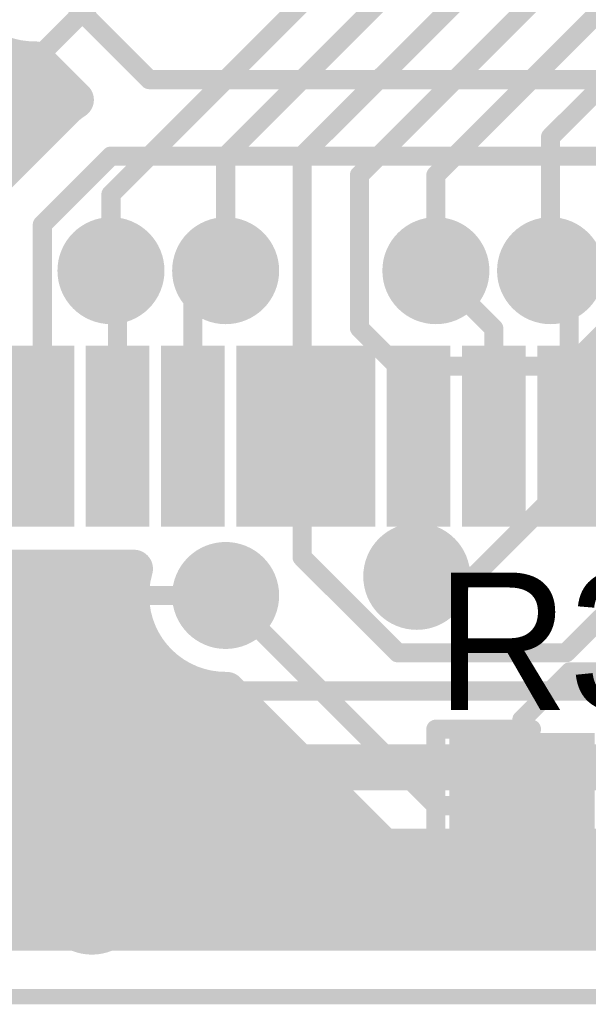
# Model space of a CAD drawing. Extents: x 11.97 to 13.92, y 4.15 to 5.65.
# Tile 7 of 52: x 12.74 to 12.89, y 4.15 to 4.41. Entities that reach past the tile are written whole.
import ezdxf

# ---------------------------------------------------------------- set-up
doc = ezdxf.new("R2010")
doc.units = 0
doc.layers.get('0').update_dxf_attribs({"linetype": 'CONTINUOUS'})
for name, color, linetype in [('BOTTOMLAYER', 5, 'CONTINUOUS'), ('BOTTOMSOLDER', 6, 'CONTINUOUS'), ('KEEPOUTLAYER', 6, 'CONTINUOUS'), ('MECHANICAL1', 6, 'CONTINUOUS'), ('TOPLAYER', 1, 'CONTINUOUS'), ('TOPOVERLAY', 2, 'CONTINUOUS'), ('TOPPASTE', 8, 'CONTINUOUS'), ('TOPSOLDER', 216, 'CONTINUOUS')]:
    doc.layers.add(name, color=color, linetype=linetype)

# ---------------------------------------------------------------- blocks, each defined once
blk = doc.blocks.new('0603R_26')
at = {"layer": 'TOPLAYER'}
for points in [[(-0.0125, 0.015), (-0.0425, 0.015), (-0.0125, -0.015), (-0.0425, -0.015)], [(0.0425, 0.015), (0.0125, 0.015), (0.0425, -0.015), (0.0125, -0.015)]]:
    blk.add_solid(points, dxfattribs=at)
at = {"layer": 'TOPOVERLAY', "const_width": 0.005}
for points in [[(-0.05, -0.02), (-0.05, 0.02)], [(-0.05, 0.02), (-0.025, 0.02)], [(0.025, 0.02), (0.05, 0.02)], [(0.05, -0.02), (0.05, 0.02)], [(-0.05, -0.02), (-0.025, -0.02)], [(0.025, -0.02), (0.05, -0.02)]]:
    blk.add_lwpolyline(points, dxfattribs=at)
at = {"layer": 'TOPOVERLAY', "const_width": 0.0025}
for points in [[(-0.05125, 0.02, 1), (-0.04875, 0.02, 1)], [(-0.05125, 0.02, 1), (-0.04875, 0.02, 1)], [(-0.02625, 0.02, 1), (-0.02375, 0.02, 1)], [(0.02375, 0.02, 1), (0.02625, 0.02, 1)], [(0.04875, 0.02, 1), (0.05125, 0.02, 1)], [(0.04875, 0.02, 1), (0.05125, 0.02, 1)], [(-0.05125, -0.02, 1), (-0.04875, -0.02, 1)], [(-0.05125, -0.02, 1), (-0.04875, -0.02, 1)], [(-0.02625, -0.02, 1), (-0.02375, -0.02, 1)], [(0.02375, -0.02, 1), (0.02625, -0.02, 1)], [(0.04875, -0.02, 1), (0.05125, -0.02, 1)], [(0.04875, -0.02, 1), (0.05125, -0.02, 1)]]:
    blk.add_lwpolyline(points, format="xyb", close=True, dxfattribs=at)
at = {"layer": 'TOPPASTE'}
for points in [[(-0.0125, 0.015), (-0.0425, 0.015), (-0.0125, -0.015), (-0.0425, -0.015)], [(0.0425, 0.015), (0.0125, 0.015), (0.0425, -0.015), (0.0125, -0.015)]]:
    blk.add_solid(points, dxfattribs=at)
at = {"layer": 'TOPSOLDER'}
for points in [[(-0.0085, 0.019), (-0.0465, 0.019), (-0.0085, -0.019), (-0.0465, -0.019)], [(0.0465, 0.019), (0.0085, 0.019), (0.0465, -0.019), (0.0085, -0.019)]]:
    blk.add_solid(points, dxfattribs=at)
blk = doc.blocks.new('LQFP64_50')
at = {"layer": 'TOPLAYER'}
for points in [[(-0.208661, 0.123622), (-0.208661, 0.132283), (-0.248031, 0.123622), (-0.248031, 0.132283)], [(-0.208661, 0.103936), (-0.208661, 0.112597), (-0.248031, 0.103936), (-0.248031, 0.112597)], [(-0.208661, 0.084251), (-0.208661, 0.092912), (-0.248031, 0.084251), (-0.248031, 0.092912)], [(-0.208661, 0.064566), (-0.208661, 0.073227), (-0.248031, 0.064566), (-0.248031, 0.073227)], [(-0.208661, 0.044881), (-0.208661, 0.053542), (-0.248031, 0.044881), (-0.248031, 0.053542)], [(-0.208661, 0.025196), (-0.208661, 0.033857), (-0.248031, 0.025196), (-0.248031, 0.033857)], [(-0.208661, 0.005511), (-0.208661, 0.014172), (-0.248031, 0.005511), (-0.248031, 0.014172)], [(-0.208661, -0.014173), (-0.208661, -0.005512), (-0.248031, -0.014173), (-0.248031, -0.005512)]]:
    blk.add_solid(points, dxfattribs=at)
at = {"layer": 'TOPPASTE'}
for points in [[(-0.208661, 0.123622), (-0.208661, 0.132283), (-0.248031, 0.123622), (-0.248031, 0.132283)], [(-0.208661, 0.103936), (-0.208661, 0.112597), (-0.248031, 0.103936), (-0.248031, 0.112597)], [(-0.208661, 0.084251), (-0.208661, 0.092912), (-0.248031, 0.084251), (-0.248031, 0.092912)], [(-0.208661, 0.064566), (-0.208661, 0.073227), (-0.248031, 0.064566), (-0.248031, 0.073227)], [(-0.208661, 0.044881), (-0.208661, 0.053542), (-0.248031, 0.044881), (-0.248031, 0.053542)], [(-0.208661, 0.025196), (-0.208661, 0.033857), (-0.248031, 0.025196), (-0.248031, 0.033857)], [(-0.208661, 0.005511), (-0.208661, 0.014172), (-0.248031, 0.005511), (-0.248031, 0.014172)], [(-0.208661, -0.014173), (-0.208661, -0.005512), (-0.248031, -0.014173), (-0.248031, -0.005512)]]:
    blk.add_solid(points, dxfattribs=at)
at = {"layer": 'TOPSOLDER'}
for points in [[(-0.204661, 0.119622), (-0.204661, 0.136283), (-0.252031, 0.119622), (-0.252031, 0.136283)], [(-0.204661, 0.099936), (-0.204661, 0.116597), (-0.252031, 0.099936), (-0.252031, 0.116597)], [(-0.204661, 0.080251), (-0.204661, 0.096912), (-0.252031, 0.080251), (-0.252031, 0.096912)], [(-0.204661, 0.060566), (-0.204661, 0.077227), (-0.252031, 0.060566), (-0.252031, 0.077227)], [(-0.204661, 0.040881), (-0.204661, 0.057542), (-0.252031, 0.040881), (-0.252031, 0.057542)], [(-0.204661, 0.021196), (-0.204661, 0.037857), (-0.252031, 0.021196), (-0.252031, 0.037857)], [(-0.204661, 0.001511), (-0.204661, 0.018172), (-0.252031, 0.001511), (-0.252031, 0.018172)], [(-0.204661, -0.018173), (-0.204661, -0.001512), (-0.252031, -0.018173), (-0.252031, -0.001512)]]:
    blk.add_solid(points, dxfattribs=at)

msp = doc.modelspace()

# ---------------------------------------------------------------- linework, layer by layer
at = {"layer": 'BOTTOMLAYER'}
for points, const_width in [([(12.765, 4.36), (12.875, 4.47)], 0.005), ([(12.795, 4.37), (12.885, 4.46)], 0.005), ([(12.815, 4.37), (12.895, 4.45)], 0.005), ([(12.83, 4.365), (12.905, 4.44)], 0.005), ([(12.85, 4.365), (12.915, 4.43)], 0.005), ([(12.715, 4.365), (12.77, 4.42)], 0.005), ([(12.88, 4.375), (12.925, 4.42)], 0.005), ([(12.88, 4.34), (12.88, 4.375)], 0.005), ([(12.795, 4.34), (12.795, 4.37)], 0.005), ([(12.815, 4.265), (12.815, 4.37)], 0.005), ([(12.83, 4.325), (12.83, 4.365)], 0.005), ([(12.85, 4.34), (12.85, 4.365)], 0.005), ([(12.765, 4.34), (12.765, 4.36)], 0.005), ([(12.86, 4.26), (12.945, 4.345)], 0.005), ([(12.885, 4.315), (12.91, 4.34)], 0.005), ([(12.83, 4.325), (12.84, 4.315)], 0.005), ([(12.84, 4.315), (12.885, 4.315)], 0.005), ([(12.815, 4.265), (12.84, 4.24)], 0.005), ([(12.845, 4.26), (12.86, 4.26)], 0.005), ([(12.884054, 4.24), (12.904527, 4.260473)], 0.005), ([(12.6, 4.255), (12.795, 4.255)], 0.005), ([(12.84, 4.24), (12.884054, 4.24)], 0.005), ([(12.595, 4.23), (12.905, 4.23)], 0.005), ([(12.565, 4.21), (12.915, 4.21)], 0.012), ([(12.565, 4.189), (12.915, 4.189)], 0.01), ([(12.744, 4.167), (12.744, 4.189)], 0.01), ([(12.752, 4.167), (12.752, 4.189)], 0.01), ([(12.76, 4.167), (12.76, 4.189)], 0.01), ([(12.768, 4.167), (12.768, 4.189)], 0.01), ([(12.776, 4.167), (12.776, 4.189)], 0.01), ([(12.784, 4.167), (12.784, 4.189)], 0.01), ([(12.792, 4.167), (12.792, 4.189)], 0.01), ([(12.8, 4.167), (12.8, 4.189)], 0.01), ([(12.808, 4.167), (12.808, 4.189)], 0.01), ([(12.816, 4.167), (12.816, 4.189)], 0.01), ([(12.824, 4.167), (12.824, 4.189)], 0.01), ([(12.832, 4.167), (12.832, 4.189)], 0.01), ([(12.84, 4.167), (12.84, 4.189)], 0.01), ([(12.848, 4.167), (12.848, 4.189)], 0.01), ([(12.856, 4.167), (12.856, 4.189)], 0.01), ([(12.864, 4.167), (12.864, 4.189)], 0.01), ([(12.872, 4.167), (12.872, 4.189)], 0.01), ([(12.88, 4.167), (12.88, 4.189)], 0.01), ([(12.888, 4.167), (12.888, 4.189)], 0.01), ([(12.317059, 4.184), (13.507941, 4.184)], 0.01), ([(12.313066, 4.176), (13.511934, 4.176)], 0.01), ([(12.305594, 4.167), (13.519406, 4.167)], 0.01), ([(12.306639, 4.168), (13.518361, 4.168)], 0.01)]:
    msp.add_lwpolyline(points, dxfattribs=dict(at, const_width=const_width))
for points, const_width in [([(12.87875, 4.375, 1), (12.88125, 4.375, 1)], 0.0025), ([(12.87875, 4.375, 1), (12.88125, 4.375, 1)], 0.0025), ([(12.79375, 4.37, 1), (12.79625, 4.37, 1)], 0.0025), ([(12.79375, 4.37, 1), (12.79625, 4.37, 1)], 0.0025), ([(12.81375, 4.37, 1), (12.81625, 4.37, 1)], 0.0025), ([(12.81375, 4.37, 1), (12.81625, 4.37, 1)], 0.0025), ([(12.82875, 4.365, 1), (12.83125, 4.365, 1)], 0.0025), ([(12.82875, 4.365, 1), (12.83125, 4.365, 1)], 0.0025), ([(12.84875, 4.365, 1), (12.85125, 4.365, 1)], 0.0025), ([(12.84875, 4.365, 1), (12.85125, 4.365, 1)], 0.0025), ([(12.76375, 4.36, 1), (12.76625, 4.36, 1)], 0.0025), ([(12.76375, 4.36, 1), (12.76625, 4.36, 1)], 0.0025), ([(12.76375, 4.34, 1), (12.76625, 4.34, 1)], 0.0025), ([(12.79375, 4.34, 1), (12.79625, 4.34, 1)], 0.0025), ([(12.84875, 4.34, 1), (12.85125, 4.34, 1)], 0.0025), ([(12.87875, 4.34, 1), (12.88125, 4.34, 1)], 0.0025), ([(12.82875, 4.325, 1), (12.83125, 4.325, 1)], 0.0025), ([(12.82875, 4.325, 1), (12.83125, 4.325, 1)], 0.0025), ([(12.83875, 4.315, 1), (12.84125, 4.315, 1)], 0.0025), ([(12.83875, 4.315, 1), (12.84125, 4.315, 1)], 0.0025), ([(12.88375, 4.315, 1), (12.88625, 4.315, 1)], 0.0025), ([(12.88375, 4.315, 1), (12.88625, 4.315, 1)], 0.0025), ([(12.81375, 4.265, 1), (12.81625, 4.265, 1)], 0.0025), ([(12.81375, 4.265, 1), (12.81625, 4.265, 1)], 0.0025), ([(12.84375, 4.26, 1), (12.84625, 4.26, 1)], 0.0025), ([(12.85875, 4.26, 1), (12.86125, 4.26, 1)], 0.0025), ([(12.85875, 4.26, 1), (12.86125, 4.26, 1)], 0.0025), ([(12.79375, 4.255, 1), (12.79625, 4.255, 1)], 0.0025), ([(12.83875, 4.24, 1), (12.84125, 4.24, 1)], 0.0025), ([(12.83875, 4.24, 1), (12.84125, 4.24, 1)], 0.0025), ([(12.882804, 4.24, 1), (12.885304, 4.24, 1)], 0.0025), ([(12.882804, 4.24, 1), (12.885304, 4.24, 1)], 0.0025), ([(12.7415, 4.189, 1), (12.7465, 4.189, 1)], 0.005), ([(12.7495, 4.189, 1), (12.7545, 4.189, 1)], 0.005), ([(12.7575, 4.189, 1), (12.7625, 4.189, 1)], 0.005), ([(12.7655, 4.189, 1), (12.7705, 4.189, 1)], 0.005), ([(12.7735, 4.189, 1), (12.7785, 4.189, 1)], 0.005), ([(12.7815, 4.189, 1), (12.7865, 4.189, 1)], 0.005), ([(12.7895, 4.189, 1), (12.7945, 4.189, 1)], 0.005), ([(12.7975, 4.189, 1), (12.8025, 4.189, 1)], 0.005), ([(12.8055, 4.189, 1), (12.8105, 4.189, 1)], 0.005), ([(12.8135, 4.189, 1), (12.8185, 4.189, 1)], 0.005), ([(12.8215, 4.189, 1), (12.8265, 4.189, 1)], 0.005), ([(12.8295, 4.189, 1), (12.8345, 4.189, 1)], 0.005), ([(12.8375, 4.189, 1), (12.8425, 4.189, 1)], 0.005), ([(12.8455, 4.189, 1), (12.8505, 4.189, 1)], 0.005), ([(12.8535, 4.189, 1), (12.8585, 4.189, 1)], 0.005), ([(12.8615, 4.189, 1), (12.8665, 4.189, 1)], 0.005), ([(12.8695, 4.189, 1), (12.8745, 4.189, 1)], 0.005), ([(12.8775, 4.189, 1), (12.8825, 4.189, 1)], 0.005), ([(12.8855, 4.189, 1), (12.8905, 4.189, 1)], 0.005), ([(12.7415, 4.167, 1), (12.7465, 4.167, 1)], 0.005), ([(12.7495, 4.167, 1), (12.7545, 4.167, 1)], 0.005), ([(12.7575, 4.167, 1), (12.7625, 4.167, 1)], 0.005), ([(12.7655, 4.167, 1), (12.7705, 4.167, 1)], 0.005), ([(12.7735, 4.167, 1), (12.7785, 4.167, 1)], 0.005), ([(12.7815, 4.167, 1), (12.7865, 4.167, 1)], 0.005), ([(12.7895, 4.167, 1), (12.7945, 4.167, 1)], 0.005), ([(12.7975, 4.167, 1), (12.8025, 4.167, 1)], 0.005), ([(12.8055, 4.167, 1), (12.8105, 4.167, 1)], 0.005), ([(12.8135, 4.167, 1), (12.8185, 4.167, 1)], 0.005), ([(12.8215, 4.167, 1), (12.8265, 4.167, 1)], 0.005), ([(12.8295, 4.167, 1), (12.8345, 4.167, 1)], 0.005), ([(12.8375, 4.167, 1), (12.8425, 4.167, 1)], 0.005), ([(12.8455, 4.167, 1), (12.8505, 4.167, 1)], 0.005), ([(12.8535, 4.167, 1), (12.8585, 4.167, 1)], 0.005), ([(12.8615, 4.167, 1), (12.8665, 4.167, 1)], 0.005), ([(12.8695, 4.167, 1), (12.8745, 4.167, 1)], 0.005), ([(12.8775, 4.167, 1), (12.8825, 4.167, 1)], 0.005), ([(12.8855, 4.167, 1), (12.8905, 4.167, 1)], 0.005)]:
    msp.add_lwpolyline(points, format="xyb", close=True, dxfattribs=dict(at, const_width=const_width))
at = {"layer": 'BOTTOMSOLDER', "const_width": 0.014}
for points in [[(12.758, 4.34, 1), (12.772, 4.34, 1)], [(12.788, 4.34, 1), (12.802, 4.34, 1)], [(12.843, 4.34, 1), (12.857, 4.34, 1)], [(12.873, 4.34, 1), (12.887, 4.34, 1)], [(12.838, 4.26, 1), (12.852, 4.26, 1)], [(12.788, 4.255, 1), (12.802, 4.255, 1)], [(12.753, 4.175, 1), (12.767, 4.175, 1)]]:
    msp.add_lwpolyline(points, format="xyb", close=True, dxfattribs=at)
at = {"layer": 'KEEPOUTLAYER', "const_width": 0.004}
msp.add_lwpolyline([(12.125, 4.15), (13.7, 4.15)], dxfattribs=at)
at = {"layer": 'MECHANICAL1', "const_width": 0.004}
msp.add_lwpolyline([(12.125, 4.15), (13.7, 4.15)], dxfattribs=at)
at = {"layer": 'TOPLAYER', "const_width": 0.01}
for points in [[(12.74525, 4.395001, -1.309992), (12.7575, 4.441651)], [(12.752626, 4.382374, -0.053502), (12.755533, 4.384718)], [(12.752626, 4.382374, -0.053502), (12.755533, 4.384718)], [(12.79525, 4.230001, -0.502724), (12.770991, 4.261969)], [(12.8425, 4.184189, -0.085832), (12.837626, 4.187626)], [(12.8425, 4.184189, -0.085832), (12.837626, 4.187626)]]:
    msp.add_lwpolyline(points, format="xyb", dxfattribs=at)
at = {"layer": 'TOPLAYER'}
for points, const_width in [([(12.745, 4.42), (12.775, 4.39)], 0.005), ([(12.744, 4.373749), (12.744, 4.39502)], 0.01), ([(12.74525, 4.395001), (12.755533, 4.384718)], 0.01), ([(12.699798, 4.392), (12.748251, 4.392)], 0.01), ([(12.752, 4.381749), (12.752, 4.388251)], 0.01), ([(12.775, 4.39), (12.91, 4.39)], 0.005), ([(12.68371, 4.384), (12.7545, 4.384)], 0.01), ([(12.734673, 4.364421), (12.752626, 4.382374)], 0.01), ([(12.681339, 4.376), (12.746251, 4.376)], 0.01), ([(12.681339, 4.368), (12.738251, 4.368)], 0.01), ([(12.747047, 4.352047), (12.765, 4.37)], 0.005), ([(12.765, 4.37), (12.905, 4.37)], 0.005), ([(12.747047, 4.296654), (12.747047, 4.352047)], 0.005), ([(12.786418, 4.331418), (12.795, 4.34)], 0.005), ([(12.85, 4.34), (12.865158, 4.324842)], 0.005), ([(12.88, 4.34), (12.884842, 4.335158)], 0.005), ([(12.766733, 4.296654), (12.766733, 4.338267)], 0.005), ([(12.884842, 4.296654), (12.884842, 4.335158)], 0.005), ([(12.786418, 4.296654), (12.786418, 4.331418)], 0.005), ([(12.865158, 4.296654), (12.865158, 4.324842)], 0.005), ([(12.845473, 4.260473), (12.845473, 4.296654)], 0.005), ([(12.727716, 4.261969), (12.746693, 4.261969)], 0.01), ([(12.727716, 4.261969), (12.746693, 4.261969)], 0.01), ([(12.744, 4.167), (12.744, 4.261969)], 0.01), ([(12.747402, 4.261969), (12.766378, 4.261969)], 0.01), ([(12.747402, 4.261969), (12.766378, 4.261969)], 0.01), ([(12.752, 4.167), (12.752, 4.261969)], 0.01), ([(12.76, 4.167), (12.76, 4.261969)], 0.01), ([(12.767088, 4.261969), (12.770991, 4.261969)], 0.01), ([(12.767088, 4.261969), (12.770991, 4.261969)], 0.01), ([(12.768, 4.167), (12.768, 4.261969)], 0.01), ([(12.845, 4.26), (12.845473, 4.260473)], 0.005), ([(12.5825, 4.256), (12.77002, 4.256)], 0.01), ([(12.795, 4.255), (12.85, 4.2)], 0.005), ([(12.5825, 4.248), (12.771, 4.248)], 0.01), ([(12.575, 4.24), (12.775, 4.24)], 0.01), ([(12.776, 4.167), (12.776, 4.238752)], 0.01), ([(12.575625, 4.232), (12.785202, 4.232)], 0.01), ([(12.784, 4.167), (12.784, 4.23255)], 0.01), ([(12.8725, 4.2225), (12.885, 4.235)], 0.005), ([(12.885, 4.235), (12.925, 4.235)], 0.005), ([(12.792, 4.167), (12.792, 4.230181)], 0.01), ([(12.79525, 4.230001), (12.837626, 4.187626)], 0.01), ([(12.577455, 4.224), (12.801251, 4.224)], 0.01), ([(12.8, 4.167), (12.8, 4.225251)], 0.01), ([(12.8725, 4.2), (12.8725, 4.2225)], 0.005), ([(12.57664, 4.216), (12.809251, 4.216)], 0.01), ([(12.808, 4.167), (12.808, 4.217251)], 0.01), ([(12.816, 4.167), (12.816, 4.209251)], 0.01), ([(12.572865, 4.208), (12.817251, 4.208)], 0.01), ([(12.824, 4.167), (12.824, 4.201251)], 0.01), ([(12.563397, 4.2), (12.825251, 4.2)], 0.01), ([(12.85, 4.2), (12.8725, 4.2)], 0.005), ([(12.832, 4.167), (12.832, 4.193251)], 0.01), ([(12.545, 4.192), (12.833251, 4.192)], 0.01), ([(12.84, 4.167), (12.84, 4.185639)], 0.01), ([(12.545, 4.184), (12.8425, 4.184)], 0.01), ([(12.8425, 4.17), (12.8425, 4.184189)], 0.01), ([(12.545, 4.176), (12.8425, 4.176)], 0.01), ([(12.8425, 4.17), (12.8975, 4.17)], 0.01), ([(12.545, 4.168), (13.518361, 4.168)], 0.01), ([(12.545, 4.167), (13.519406, 4.167)], 0.01)]:
    msp.add_lwpolyline(points, dxfattribs=dict(at, const_width=const_width))
for points, const_width in [([(12.7415, 4.39502, 1), (12.7465, 4.39502, 1)], 0.005), ([(12.74275, 4.395001, 1), (12.74775, 4.395001, 1)], 0.005), ([(12.74275, 4.395001, 1), (12.74775, 4.395001, 1)], 0.005), ([(12.745751, 4.392, 1), (12.750751, 4.392, 1)], 0.005), ([(12.7495, 4.388251, 1), (12.7545, 4.388251, 1)], 0.005), ([(12.77375, 4.39, 1), (12.77625, 4.39, 1)], 0.0025), ([(12.77375, 4.39, 1), (12.77625, 4.39, 1)], 0.0025), ([(12.752, 4.384, 1), (12.757, 4.384, 1)], 0.005), ([(12.753033, 4.384718, 1), (12.758033, 4.384718, 1)], 0.005), ([(12.753033, 4.384718, 1), (12.758033, 4.384718, 1)], 0.005), ([(12.753033, 4.384718, 1), (12.758033, 4.384718, 1)], 0.005), ([(12.7495, 4.381749, 1), (12.7545, 4.381749, 1)], 0.005), ([(12.750126, 4.382374, 1), (12.755126, 4.382374, 1)], 0.005), ([(12.750126, 4.382374, 1), (12.755126, 4.382374, 1)], 0.005), ([(12.750126, 4.382374, 1), (12.755126, 4.382374, 1)], 0.005), ([(12.743751, 4.376, 1), (12.748751, 4.376, 1)], 0.005), ([(12.7415, 4.373749, 1), (12.7465, 4.373749, 1)], 0.005), ([(12.735751, 4.368, 1), (12.740751, 4.368, 1)], 0.005), ([(12.76375, 4.37, 1), (12.76625, 4.37, 1)], 0.0025), ([(12.76375, 4.37, 1), (12.76625, 4.37, 1)], 0.0025), ([(12.745797, 4.352047, 1), (12.748297, 4.352047, 1)], 0.0025), ([(12.745797, 4.352047, 1), (12.748297, 4.352047, 1)], 0.0025), ([(12.79375, 4.34, 1), (12.79625, 4.34, 1)], 0.0025), ([(12.84875, 4.34, 1), (12.85125, 4.34, 1)], 0.0025), ([(12.87875, 4.34, 1), (12.88125, 4.34, 1)], 0.0025), ([(12.765483, 4.338267, 1), (12.767983, 4.338267, 1)], 0.0025), ([(12.883592, 4.335158, 1), (12.886092, 4.335158, 1)], 0.0025), ([(12.883592, 4.335158, 1), (12.886092, 4.335158, 1)], 0.0025), ([(12.785168, 4.331418, 1), (12.787668, 4.331418, 1)], 0.0025), ([(12.785168, 4.331418, 1), (12.787668, 4.331418, 1)], 0.0025), ([(12.863908, 4.324842, 1), (12.866408, 4.324842, 1)], 0.0025), ([(12.863908, 4.324842, 1), (12.866408, 4.324842, 1)], 0.0025), ([(12.745797, 4.296654, 1), (12.748297, 4.296654, 1)], 0.0025), ([(12.765483, 4.296654, 1), (12.767983, 4.296654, 1)], 0.0025), ([(12.785168, 4.296654, 1), (12.787668, 4.296654, 1)], 0.0025), ([(12.844223, 4.296654, 1), (12.846723, 4.296654, 1)], 0.0025), ([(12.863908, 4.296654, 1), (12.866408, 4.296654, 1)], 0.0025), ([(12.883592, 4.296654, 1), (12.886092, 4.296654, 1)], 0.0025), ([(12.7415, 4.261969, 1), (12.7465, 4.261969, 1)], 0.005), ([(12.744193, 4.261969, 1), (12.749194, 4.261969, 1)], 0.005), ([(12.744193, 4.261969, 1), (12.749194, 4.261969, 1)], 0.005), ([(12.744903, 4.261969, 1), (12.749902, 4.261969, 1)], 0.005), ([(12.744903, 4.261969, 1), (12.749902, 4.261969, 1)], 0.005), ([(12.7495, 4.261969, 1), (12.7545, 4.261969, 1)], 0.005), ([(12.7575, 4.261969, 1), (12.7625, 4.261969, 1)], 0.005), ([(12.763877, 4.261969, 1), (12.768878, 4.261969, 1)], 0.005), ([(12.763877, 4.261969, 1), (12.768878, 4.261969, 1)], 0.005), ([(12.764587, 4.261969, 1), (12.769588, 4.261969, 1)], 0.005), ([(12.764587, 4.261969, 1), (12.769588, 4.261969, 1)], 0.005), ([(12.7655, 4.261969, 1), (12.7705, 4.261969, 1)], 0.005), ([(12.768491, 4.261969, 1), (12.773491, 4.261969, 1)], 0.005), ([(12.768491, 4.261969, 1), (12.773491, 4.261969, 1)], 0.005), ([(12.768491, 4.261969, 1), (12.773491, 4.261969, 1)], 0.005), ([(12.84375, 4.26, 1), (12.84625, 4.26, 1)], 0.0025), ([(12.844223, 4.260473, 1), (12.846723, 4.260473, 1)], 0.0025), ([(12.844223, 4.260473, 1), (12.846723, 4.260473, 1)], 0.0025), ([(12.76752, 4.256, 1), (12.77252, 4.256, 1)], 0.005), ([(12.79375, 4.255, 1), (12.79625, 4.255, 1)], 0.0025), ([(12.7685, 4.248, 1), (12.7735, 4.248, 1)], 0.005), ([(12.7725, 4.24, 1), (12.7775, 4.24, 1)], 0.005), ([(12.7735, 4.238752, 1), (12.7785, 4.238752, 1)], 0.005), ([(12.7815, 4.23255, 1), (12.7865, 4.23255, 1)], 0.005), ([(12.782702, 4.232, 1), (12.787702, 4.232, 1)], 0.005), ([(12.88375, 4.235, 1), (12.88625, 4.235, 1)], 0.0025), ([(12.88375, 4.235, 1), (12.88625, 4.235, 1)], 0.0025), ([(12.7895, 4.230181, 1), (12.7945, 4.230181, 1)], 0.005), ([(12.79275, 4.230001, 1), (12.79775, 4.230001, 1)], 0.005), ([(12.79275, 4.230001, 1), (12.79775, 4.230001, 1)], 0.005), ([(12.7975, 4.225251, 1), (12.8025, 4.225251, 1)], 0.005), ([(12.798751, 4.224, 1), (12.803751, 4.224, 1)], 0.005), ([(12.87125, 4.2225, 1), (12.87375, 4.2225, 1)], 0.0025), ([(12.87125, 4.2225, 1), (12.87375, 4.2225, 1)], 0.0025), ([(12.8055, 4.217251, 1), (12.8105, 4.217251, 1)], 0.005), ([(12.806751, 4.216, 1), (12.811751, 4.216, 1)], 0.005), ([(12.8135, 4.209251, 1), (12.8185, 4.209251, 1)], 0.005), ([(12.814751, 4.208, 1), (12.819751, 4.208, 1)], 0.005), ([(12.8215, 4.201251, 1), (12.8265, 4.201251, 1)], 0.005), ([(12.822751, 4.2, 1), (12.827751, 4.2, 1)], 0.005), ([(12.84875, 4.2, 1), (12.85125, 4.2, 1)], 0.0025), ([(12.84875, 4.2, 1), (12.85125, 4.2, 1)], 0.0025), ([(12.87125, 4.2, 1), (12.87375, 4.2, 1)], 0.0025), ([(12.87125, 4.2, 1), (12.87375, 4.2, 1)], 0.0025), ([(12.8295, 4.193251, 1), (12.8345, 4.193251, 1)], 0.005), ([(12.830751, 4.192, 1), (12.835751, 4.192, 1)], 0.005), ([(12.835126, 4.187626, 1), (12.840126, 4.187626, 1)], 0.005), ([(12.835126, 4.187626, 1), (12.840126, 4.187626, 1)], 0.005), ([(12.835126, 4.187626, 1), (12.840126, 4.187626, 1)], 0.005), ([(12.8375, 4.185639, 1), (12.8425, 4.185639, 1)], 0.005), ([(12.84, 4.184189, 1), (12.845, 4.184189, 1)], 0.005), ([(12.84, 4.184189, 1), (12.845, 4.184189, 1)], 0.005), ([(12.84, 4.184189, 1), (12.845, 4.184189, 1)], 0.005), ([(12.84, 4.184, 1), (12.845, 4.184, 1)], 0.005), ([(12.84, 4.176, 1), (12.845, 4.176, 1)], 0.005), ([(12.84, 4.17, 1), (12.845, 4.17, 1)], 0.005), ([(12.84, 4.17, 1), (12.845, 4.17, 1)], 0.005), ([(12.7415, 4.167, 1), (12.7465, 4.167, 1)], 0.005), ([(12.7495, 4.167, 1), (12.7545, 4.167, 1)], 0.005), ([(12.7575, 4.167, 1), (12.7625, 4.167, 1)], 0.005), ([(12.7655, 4.167, 1), (12.7705, 4.167, 1)], 0.005), ([(12.7735, 4.167, 1), (12.7785, 4.167, 1)], 0.005), ([(12.7815, 4.167, 1), (12.7865, 4.167, 1)], 0.005), ([(12.7895, 4.167, 1), (12.7945, 4.167, 1)], 0.005), ([(12.7975, 4.167, 1), (12.8025, 4.167, 1)], 0.005), ([(12.8055, 4.167, 1), (12.8105, 4.167, 1)], 0.005), ([(12.8135, 4.167, 1), (12.8185, 4.167, 1)], 0.005), ([(12.8215, 4.167, 1), (12.8265, 4.167, 1)], 0.005), ([(12.8295, 4.167, 1), (12.8345, 4.167, 1)], 0.005), ([(12.8375, 4.167, 1), (12.8425, 4.167, 1)], 0.005)]:
    msp.add_lwpolyline(points, format="xyb", close=True, dxfattribs=dict(at, const_width=const_width))
at = {"layer": 'TOPSOLDER', "const_width": 0.014}
for points in [[(12.758, 4.34, 1), (12.772, 4.34, 1)], [(12.788, 4.34, 1), (12.802, 4.34, 1)], [(12.843, 4.34, 1), (12.857, 4.34, 1)], [(12.873, 4.34, 1), (12.887, 4.34, 1)], [(12.838, 4.26, 1), (12.852, 4.26, 1)], [(12.788, 4.255, 1), (12.802, 4.255, 1)], [(12.753, 4.175, 1), (12.767, 4.175, 1)]]:
    msp.add_lwpolyline(points, format="xyb", close=True, dxfattribs=at)

# ---------------------------------------------------------------- block references
at = {"rotation": 90}
msp.add_blockref('LQFP64_50', (12.875, 4.525), dxfattribs=at)
msp.add_blockref('0603R_26', (12.9, 4.2))

# ---------------------------------------------------------------- texts
at = {"layer": 'TOPOVERLAY'}
msp.add_text('R30', height=0.036, dxfattribs=at).set_placement((12.85, 4.225))

doc.saveas('drawing.dxf')
